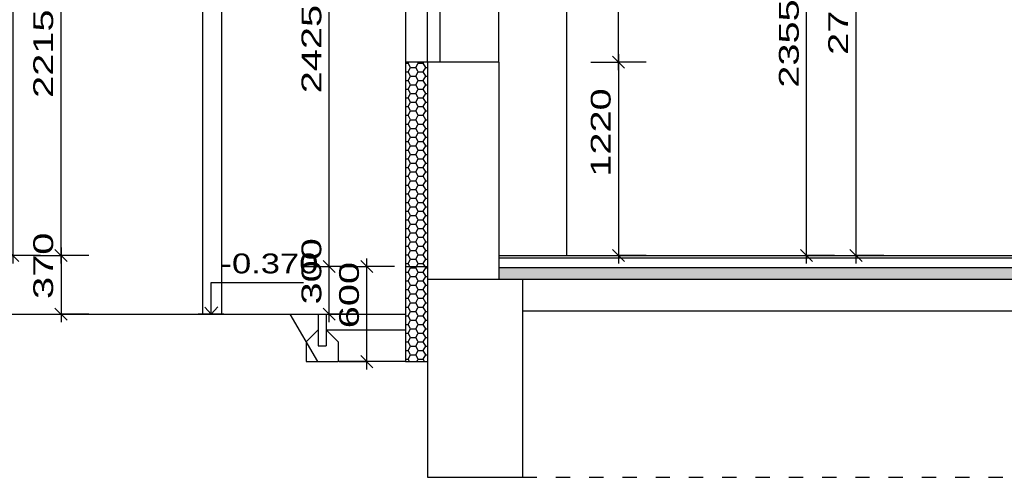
# Model space of a CAD drawing. Extents: x -196363 to 398972, y -489949 to -260582.
# Tile 248 of 256: x 300937 to 307151, y -383399 to -380511. Entities that reach past the tile are written whole.
import ezdxf

# ---------------------------------------------------------------- set-up
doc = ezdxf.new("R2010")
doc.units = 0
doc.header["$MEASUREMENT"] = 0
doc.linetypes.add('DASHED1', pattern=[1, 0.3, -0.4, 0.3])
for name, color, linetype in [('koty', 1, 'Continuous'), ('navrh', 2, 'Continuous'), ('noszdiv', 1, 'Continuous'), ('okapy', 9, 'Continuous'), ('okna', 2, 'Continuous'), ('tepizol', 8, 'Continuous')]:
    doc.layers.add(name, color=color, linetype=linetype)
doc.styles.add('SPIRITTXTSTYLE1', font='ROMAN')
doc.dimstyles.new('SPIRITSTYLE422', dxfattribs={"dimtxt": 125, "dimasz": 12.7, "dimexe": 175, "dimexo": 1767.455078, "dimgap": 50, "dimtad": 1, "dimdec": 3, "dimzin": 0, "dimdsep": 46, "dimlunit": 7, "dimtxsty": 'SPIRITTXTSTYLE1', "dimblk1": '_TICKMARKS422', "dimblk2": '_TICKMARKS422', "dimsah": 1, "dimcen": 0.09, "dimdle": 50, "dimclrd": 1, "dimclre": 1, "dimclrt": 1, "dimadec": 0, "dimazin": 0, "dimtfac": 1, "dimtdec": 4, "dimtofl": 0, "dimtmove": 1, "dimatfit": 0, "dimfxl": 0, "dimtolj": 1, "dimtzin": 0, "dimarcsym": 0})
doc.dimstyles.new('SPIRITSTYLE426', dxfattribs={"dimtxt": 125, "dimasz": 12.7, "dimexe": 175, "dimexo": -158.976181, "dimgap": 50, "dimtad": 1, "dimdec": 3, "dimzin": 0, "dimdsep": 46, "dimlunit": 7, "dimtxsty": 'SPIRITTXTSTYLE1', "dimblk1": '_TICKMARKS426', "dimblk2": '_TICKMARKS426', "dimsah": 1, "dimcen": 0.09, "dimdle": 50, "dimclrd": 1, "dimclre": 1, "dimclrt": 1, "dimadec": 0, "dimazin": 0, "dimtfac": 1, "dimtdec": 4, "dimtofl": 0, "dimtmove": 1, "dimatfit": 0, "dimfxl": 0, "dimtolj": 1, "dimtzin": 0, "dimarcsym": 0})
doc.dimstyles.new('SPIRITSTYLE433', dxfattribs={"dimtxt": 125, "dimasz": 12.7, "dimexe": 175, "dimexo": 580.451538, "dimgap": 50, "dimtad": 1, "dimdec": 3, "dimzin": 0, "dimdsep": 46, "dimlunit": 7, "dimtxsty": 'SPIRITTXTSTYLE1', "dimblk1": '_TICKMARKS433', "dimblk2": '_TICKMARKS433', "dimsah": 1, "dimcen": 0.09, "dimdle": 50, "dimclrd": 1, "dimclre": 1, "dimclrt": 1, "dimadec": 0, "dimazin": 0, "dimtfac": 1, "dimtdec": 4, "dimtofl": 0, "dimtmove": 1, "dimatfit": 0, "dimfxl": 0, "dimtolj": 1, "dimtzin": 0, "dimarcsym": 0})
doc.dimstyles.new('SPIRITSTYLE728', dxfattribs={"dimtxt": 125, "dimasz": 12.7, "dimexe": 175, "dimexo": 2587.94458, "dimgap": 50, "dimtad": 1, "dimdec": 3, "dimzin": 0, "dimdsep": 46, "dimlunit": 7, "dimtxsty": 'SPIRITTXTSTYLE1', "dimblk1": '_TICKMARKS728', "dimblk2": '_TICKMARKS728', "dimsah": 1, "dimcen": 0.09, "dimdle": 50, "dimclrd": 1, "dimclre": 1, "dimclrt": 1, "dimadec": 0, "dimazin": 0, "dimtfac": 1, "dimtdec": 4, "dimtofl": 0, "dimtmove": 1, "dimatfit": 0, "dimfxl": 0, "dimtolj": 1, "dimtzin": 0, "dimarcsym": 0})
doc.dimstyles.new('SPIRITSTYLE729', dxfattribs={"dimtxt": 125, "dimasz": 12.7, "dimexe": 175, "dimexo": 1307.700195, "dimgap": 50, "dimtad": 1, "dimdec": 3, "dimzin": 0, "dimdsep": 46, "dimlunit": 7, "dimtxsty": 'SPIRITTXTSTYLE1', "dimblk1": '_TICKMARKS729', "dimblk2": '_TICKMARKS729', "dimsah": 1, "dimcen": 0.09, "dimdle": 50, "dimclrd": 1, "dimclre": 1, "dimclrt": 1, "dimadec": 0, "dimazin": 0, "dimtfac": 1, "dimtdec": 4, "dimtofl": 0, "dimtmove": 1, "dimatfit": 0, "dimfxl": 0, "dimtolj": 1, "dimtzin": 0, "dimarcsym": 0})
doc.dimstyles.new('SPIRITSTYLE732', dxfattribs={"dimtxt": 125, "dimasz": 12.7, "dimexe": 175, "dimexo": 712.56134, "dimgap": 50, "dimtad": 1, "dimdec": 3, "dimzin": 0, "dimdsep": 46, "dimlunit": 7, "dimtxsty": 'SPIRITTXTSTYLE1', "dimblk1": '_TICKMARKS732', "dimblk2": '_TICKMARKS732', "dimsah": 1, "dimcen": 0.09, "dimdle": 50, "dimclrd": 1, "dimclre": 1, "dimclrt": 1, "dimadec": 0, "dimazin": 0, "dimtfac": 1, "dimtdec": 4, "dimtofl": 0, "dimtmove": 1, "dimatfit": 0, "dimfxl": 0, "dimtolj": 1, "dimtzin": 0, "dimarcsym": 0})
doc.dimstyles.new('SPIRITSTYLE830', dxfattribs={"dimtxt": 125, "dimasz": 12.7, "dimexe": 175, "dimexo": 68.061134, "dimgap": 50, "dimtad": 1, "dimdec": 3, "dimzin": 0, "dimdsep": 46, "dimlunit": 7, "dimtxsty": 'SPIRITTXTSTYLE1', "dimblk1": '_TICKMARKS830', "dimblk2": '_TICKMARKS830', "dimsah": 1, "dimcen": 0.09, "dimdle": 50, "dimclrd": 1, "dimclre": 1, "dimclrt": 1, "dimadec": 0, "dimazin": 0, "dimtfac": 1, "dimtdec": 4, "dimtofl": 0, "dimtmove": 1, "dimatfit": 0, "dimfxl": 0, "dimtolj": 1, "dimtzin": 0, "dimarcsym": 0})
doc.dimstyles.new('SPIRITSTYLE831', dxfattribs={"dimtxt": 125, "dimasz": 12.7, "dimexe": 175, "dimexo": 305.293152, "dimgap": 50, "dimtad": 1, "dimdec": 3, "dimzin": 0, "dimdsep": 46, "dimlunit": 7, "dimtxsty": 'SPIRITTXTSTYLE1', "dimblk1": '_TICKMARKS831', "dimblk2": '_TICKMARKS831', "dimsah": 1, "dimcen": 0.09, "dimdle": 50, "dimclrd": 1, "dimclre": 1, "dimclrt": 1, "dimadec": 0, "dimazin": 0, "dimtfac": 1, "dimtdec": 4, "dimtofl": 0, "dimtmove": 1, "dimatfit": 0, "dimfxl": 0, "dimtolj": 1, "dimtzin": 0, "dimarcsym": 0})
pattern_1 = [(0, (589043.312, -224605.75), (47.625, 27.4963055), [-63.5, 31.75]), (60.000002, (589043.312, -224605.75), (-1.7e-06, 54.9926147), [31.75, -63.5]), (120.000003, (589043.312, -224605.75), (-47.625, 27.4963055), [-63.5, 31.75])]

# ---------------------------------------------------------------- blocks, each defined once
blk = doc.blocks.new('_TICKMARKS422')
at = {"color": 1, "linetype": 'Continuous'}
blk.add_line((-3, -3), (3, 3), dxfattribs=at)
blk = doc.blocks.new('*D1148')
at = {"color": 1, "linetype": 'Continuous', "ltscale": 300}
for p, q in [((305903.53125, -382049.03125, 1723.80005), (305903.53125, -379594, 1723.80005)), ((305728.53125, -379644, 1723.80005), (305903.53125, -379644, 1723.80005)), ((306078.53125, -379644, 1723.80005), (305903.53125, -379644, 1723.80005)), ((305728.53125, -381999, 1723.80005), (305903.53125, -381999, 1723.80005)), ((306078.53125, -381999, 1723.80005), (305903.53125, -381999, 1723.80005))]:
    blk.add_line(p, q, dxfattribs=at)
at = {"color": 1, "linetype": 'Continuous', "ltscale": 300, "xscale": 12.69999980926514, "yscale": 12.69999980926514, "zscale": 12.69999980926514}
for p, rotation in [((305903.53125, -379644, 1723.80005), 90.00000250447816), ((305903.53125, -381999, 1723.80005), 270.0000006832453)]:
    blk.add_blockref('_TICKMARKS422', p, dxfattribs=dict(at, rotation=rotation))
at = {"color": 1, "linetype": 'Continuous', "ltscale": 300, "style": 'SPIRITTXTSTYLE1', "width": 1.5}
blk.add_text('2355', height=125, rotation=90.000002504, dxfattribs=at).set_placement((305853.5625, -380940.53125, 1723.80005))
blk = doc.blocks.new('_TICKMARKS426')
at = {"color": 1, "linetype": 'Continuous'}
blk.add_line((-3, -3), (3, 3), dxfattribs=at)
blk = doc.blocks.new('*D1152')
at = {"color": 1, "linetype": 'Continuous', "ltscale": 300}
for p, q in [((306040.03125, -379229.03125, 1723.80005), (306215.03125, -379229.03125, 1723.80005)), ((306215.03125, -379179, 1723.80005), (306215.03125, -382049.03125, 1723.80005)), ((306390.03125, -379229.03125, 1723.80005), (306215.03125, -379229.03125, 1723.80005)), ((306040.03125, -381999, 1723.80005), (306215.03125, -381999, 1723.80005)), ((306390.03125, -381999, 1723.80005), (306215.03125, -381999, 1723.80005))]:
    blk.add_line(p, q, dxfattribs=at)
at = {"color": 1, "linetype": 'Continuous', "ltscale": 300, "xscale": 12.69999980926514, "yscale": 12.69999980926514, "zscale": 12.69999980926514}
for p, rotation in [((306215.03125, -379229.03125, 1723.80005), 90.00000250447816), ((306215.03125, -381999, 1723.80005), -90.00000250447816)]:
    blk.add_blockref('_TICKMARKS426', p, dxfattribs=dict(at, rotation=rotation))
at = {"color": 1, "linetype": 'Continuous', "ltscale": 300, "style": 'SPIRITTXTSTYLE1', "width": 1.5}
blk.add_text('2770', height=125, rotation=450.000019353, dxfattribs=at).set_placement((306165.0625, -380733.0625, 1723.80005))
blk = doc.blocks.new('_TICKMARKS433')
at = {"color": 1, "linetype": 'Continuous'}
blk.add_line((-3, -3), (3, 3), dxfattribs=at)
blk = doc.blocks.new('*D1153')
at = {"color": 1, "linetype": 'Continuous', "ltscale": 300}
for p, q in [((304716.53125, -380829.03125, 1723.80005), (304716.53125, -379829, 1723.80005)), ((304541.53125, -379879, 1723.80005), (304716.53125, -379879, 1723.80005)), ((304891.53125, -379879, 1723.80005), (304716.53125, -379879, 1723.80005)), ((304541.53125, -380779.03125, 1723.80005), (304716.53125, -380779.03125, 1723.80005)), ((304891.53125, -380779.03125, 1723.80005), (304716.53125, -380779.03125, 1723.80005))]:
    blk.add_line(p, q, dxfattribs=at)
at = {"color": 1, "linetype": 'Continuous', "ltscale": 300, "xscale": 12.69999980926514, "yscale": 12.69999980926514, "zscale": 12.69999980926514}
for p, rotation in [((304716.53125, -379879, 1723.80005), 90.00000250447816), ((304716.53125, -380779.03125, 1723.80005), 270.0000006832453)]:
    blk.add_blockref('_TICKMARKS433', p, dxfattribs=dict(at, rotation=rotation))
at = {"color": 1, "linetype": 'Continuous', "ltscale": 300, "style": 'SPIRITTXTSTYLE1', "width": 1.5}
blk.add_text('900', height=125, rotation=90.000002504, dxfattribs=at).set_placement((304666.5625, -380418.3125, 1723.80005))
blk = doc.blocks.new('*D1154')
at = {"color": 1, "linetype": 'Continuous', "ltscale": 300}
for p, q in [((304541.53125, -380779.03125, 1723.80005), (304716.53125, -380779.03125, 1723.80005)), ((304716.53125, -380729, 1723.80005), (304716.53125, -382049.03125, 1723.80005)), ((304891.53125, -380779.03125, 1723.80005), (304716.53125, -380779.03125, 1723.80005)), ((304541.53125, -381999, 1723.80005), (304716.53125, -381999, 1723.80005)), ((304891.53125, -381999, 1723.80005), (304716.53125, -381999, 1723.80005))]:
    blk.add_line(p, q, dxfattribs=at)
at = {"color": 1, "linetype": 'Continuous', "ltscale": 300, "xscale": 12.69999980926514, "yscale": 12.69999980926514, "zscale": 12.69999980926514}
for p, rotation in [((304716.53125, -380779.03125, 1723.80005), 90.00000250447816), ((304716.53125, -381999, 1723.80005), -90.00000250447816)]:
    blk.add_blockref('_TICKMARKS433', p, dxfattribs=dict(at, rotation=rotation))
at = {"color": 1, "linetype": 'Continuous', "ltscale": 300, "style": 'SPIRITTXTSTYLE1', "width": 1.5}
blk.add_text('1220', height=125, rotation=450.000019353, dxfattribs=at).set_placement((304666.5625, -381502.09375, 1723.80005))
blk = doc.blocks.new('_TICKMARKS728')
at = {"color": 1, "linetype": 'Continuous'}
blk.add_line((-3, -3), (3, 3), dxfattribs=at)
blk = doc.blocks.new('*D1717')
at = {"color": 1, "linetype": 'Continuous', "ltscale": 300}
for p, q in [((301198.125, -381949, 1723.80005), (301198.125, -382419.0625, 1723.80005)), ((301023.125, -381999, 1723.80005), (301198.125, -381999, 1723.80005)), ((301373.125, -381999, 1723.80005), (301198.125, -381999, 1723.80005)), ((301023.125, -382369.03125, 1723.80005), (301198.125, -382369.03125, 1723.80005)), ((301373.125, -382369.03125, 1723.80005), (301198.125, -382369.03125, 1723.80005))]:
    blk.add_line(p, q, dxfattribs=at)
at = {"color": 1, "linetype": 'Continuous', "ltscale": 300, "xscale": 12.69999980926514, "yscale": 12.69999980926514, "zscale": 12.69999980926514}
for p, rotation in [((301198.125, -381999, 1723.80005), 90.00000250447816), ((301198.125, -382369.03125, 1723.80005), -90.00000250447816)]:
    blk.add_blockref('_TICKMARKS728', p, dxfattribs=dict(at, rotation=rotation))
at = {"color": 1, "linetype": 'Continuous', "ltscale": 300, "style": 'SPIRITTXTSTYLE1', "width": 1.5}
blk.add_text('370', height=125, rotation=450.000019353, dxfattribs=at).set_placement((301148.15625, -382273.3125, 1723.80005))
blk = doc.blocks.new('_TICKMARKS729')
at = {"color": 1, "linetype": 'Continuous'}
blk.add_line((-3, -3), (3, 3), dxfattribs=at)
blk = doc.blocks.new('*D1718')
at = {"color": 1, "linetype": 'Continuous', "ltscale": 300}
for p, q in [((301023.125, -379784, 1723.80005), (301198.125, -379784, 1723.80005)), ((301198.125, -382049.03125, 1723.80005), (301198.125, -379734, 1723.80005)), ((301373.125, -379784, 1723.80005), (301198.125, -379784, 1723.80005)), ((301023.125, -381999, 1723.80005), (301198.125, -381999, 1723.80005)), ((301373.125, -381999, 1723.80005), (301198.125, -381999, 1723.80005))]:
    blk.add_line(p, q, dxfattribs=at)
at = {"color": 1, "linetype": 'Continuous', "ltscale": 300, "xscale": 12.69999980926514, "yscale": 12.69999980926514, "zscale": 12.69999980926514}
for p, rotation in [((301198.125, -379784, 1723.80005), 90.00000250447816), ((301198.125, -381999, 1723.80005), 270.0000006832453)]:
    blk.add_blockref('_TICKMARKS729', p, dxfattribs=dict(at, rotation=rotation))
at = {"color": 1, "linetype": 'Continuous', "ltscale": 300, "style": 'SPIRITTXTSTYLE1', "width": 1.5}
blk.add_text('2215', height=125, rotation=90.000002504, dxfattribs=at).set_placement((301148.15625, -381004.59375, 1723.80005))
blk = doc.blocks.new('_TICKMARKS732')
at = {"color": 1, "linetype": 'Continuous'}
blk.add_line((-3, -3), (3, 3), dxfattribs=at)
blk = doc.blocks.new('*D1721')
at = {"color": 1, "linetype": 'Continuous', "ltscale": 300}
for p, q in [((300893.5, -375365.78125, 1723.80005), (300893.5, -382049.03125, 1723.80005)), ((300718.5, -375415.78125, 1723.80005), (300893.5, -375415.78125, 1723.80005)), ((301068.46875, -375415.78125, 1723.80005), (300893.5, -375415.78125, 1723.80005)), ((300718.5, -381999, 1723.80005), (300893.5, -381999, 1723.80005)), ((301068.46875, -381999, 1723.80005), (300893.5, -381999, 1723.80005))]:
    blk.add_line(p, q, dxfattribs=at)
at = {"color": 1, "linetype": 'Continuous', "ltscale": 300, "xscale": 12.69999980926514, "yscale": 12.69999980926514, "zscale": 12.69999980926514}
for p, rotation in [((300893.5, -375415.78125, 1723.80005), 90.00000250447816), ((300893.5, -381999, 1723.80005), -90.00000250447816)]:
    blk.add_blockref('_TICKMARKS732', p, dxfattribs=dict(at, rotation=rotation))
at = {"color": 1, "linetype": 'Continuous', "ltscale": 300, "style": 'SPIRITTXTSTYLE1', "width": 1.5}
blk.add_text('6583', height=125, rotation=450.000019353, dxfattribs=at).set_placement((300843.5, -378826.4375, 1723.80005))
blk = doc.blocks.new('_TICKMARKS830')
at = {"color": 1, "linetype": 'Continuous'}
blk.add_line((-3, -3), (3, 3), dxfattribs=at)
blk = doc.blocks.new('*D1957')
at = {"color": 1, "linetype": 'Continuous', "ltscale": 300}
for p, q in [((303128.03125, -382719.03125, 1723.80005), (303128.03125, -382019.03125, 1723.80005)), ((302953.03125, -382069.03125, 1723.80005), (303128.03125, -382069.03125, 1723.80005)), ((303303, -382069.03125, 1723.80005), (303128.03125, -382069.03125, 1723.80005)), ((302953.03125, -382669.03125, 1723.80005), (303128.03125, -382669.03125, 1723.80005)), ((303303, -382669.03125, 1723.80005), (303128.03125, -382669.03125, 1723.80005))]:
    blk.add_line(p, q, dxfattribs=at)
at = {"color": 1, "linetype": 'Continuous', "ltscale": 300, "xscale": 12.69999980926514, "yscale": 12.69999980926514, "zscale": 12.69999980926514}
for p, rotation in [((303128.03125, -382069.03125, 1723.80005), 90.00000250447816), ((303128.03125, -382669.03125, 1723.80005), 270.0000006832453)]:
    blk.add_blockref('_TICKMARKS830', p, dxfattribs=dict(at, rotation=rotation))
at = {"color": 1, "linetype": 'Continuous', "ltscale": 300, "style": 'SPIRITTXTSTYLE1', "width": 1.5}
blk.add_text('600', height=125, rotation=90.000002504, dxfattribs=at).set_placement((303078.03125, -382458.3125, 1723.80005))
blk = doc.blocks.new('_TICKMARKS831')
at = {"color": 1, "linetype": 'Continuous'}
blk.add_line((-3, -3), (3, 3), dxfattribs=at)
blk = doc.blocks.new('*D1958')
at = {"color": 1, "linetype": 'Continuous', "ltscale": 300}
for p, q in [((302890.78125, -382419.0625, 1723.80005), (302890.78125, -382019.03125, 1723.80005)), ((302715.78125, -382069.03125, 1723.80005), (302890.78125, -382069.03125, 1723.80005)), ((303065.78125, -382069.03125, 1723.80005), (302890.78125, -382069.03125, 1723.80005)), ((302715.78125, -382369.03125, 1723.80005), (302890.78125, -382369.03125, 1723.80005)), ((303065.78125, -382369.03125, 1723.80005), (302890.78125, -382369.03125, 1723.80005))]:
    blk.add_line(p, q, dxfattribs=at)
at = {"color": 1, "linetype": 'Continuous', "ltscale": 300, "xscale": 12.69999980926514, "yscale": 12.69999980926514, "zscale": 12.69999980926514}
for p, rotation in [((302890.78125, -382069.03125, 1723.80005), 90.00000250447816), ((302890.78125, -382369.03125, 1723.80005), 270.0000006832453)]:
    blk.add_blockref('_TICKMARKS831', p, dxfattribs=dict(at, rotation=rotation))
at = {"color": 1, "linetype": 'Continuous', "ltscale": 300, "style": 'SPIRITTXTSTYLE1', "width": 1.5}
blk.add_text('300', height=125, rotation=90.000002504, dxfattribs=at).set_placement((302840.8125, -382308.34375, 1723.80005))
blk = doc.blocks.new('*D1959')
at = {"color": 1, "linetype": 'Continuous', "ltscale": 300}
for p, q in [((302890.78125, -382119.03125, 1723.80005), (302890.78125, -379594, 1723.80005)), ((302715.78125, -379644, 1723.80005), (302890.78125, -379644, 1723.80005)), ((303065.78125, -379644, 1723.80005), (302890.78125, -379644, 1723.80005)), ((302715.78125, -382069.03125, 1723.80005), (302890.78125, -382069.03125, 1723.80005)), ((303065.78125, -382069.03125, 1723.80005), (302890.78125, -382069.03125, 1723.80005))]:
    blk.add_line(p, q, dxfattribs=at)
at = {"color": 1, "linetype": 'Continuous', "ltscale": 300, "xscale": 12.69999980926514, "yscale": 12.69999980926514, "zscale": 12.69999980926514}
for p, rotation in [((302890.78125, -379644, 1723.80005), 90.00000250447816), ((302890.78125, -382069.03125, 1723.80005), 270.0000006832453)]:
    blk.add_blockref('_TICKMARKS831', p, dxfattribs=dict(at, rotation=rotation))
at = {"color": 1, "linetype": 'Continuous', "ltscale": 300, "style": 'SPIRITTXTSTYLE1', "width": 1.5}
blk.add_text('2425', height=125, rotation=90.000002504, dxfattribs=at).set_placement((302840.8125, -380975.5625, 1723.80005))

msp = doc.modelspace()

# ---------------------------------------------------------------- hatches: boundary and pattern name
at = {"layer": 'tepizol', "linetype": 'Continuous', "ltscale": 300}
h = msp.add_hatch(dxfattribs=at)
h.set_pattern_fill('Plastev', scale=31.75, style=0, pattern_type=2)
h.set_pattern_definition(pattern_1)
h.paths.add_polyline_path([(303371.0625, -382069.03125), (303511.0625, -382069.03125), (303511.0625, -380779.03125), (303371.0625, -380779.03125)], flags=0)
h = msp.add_hatch(dxfattribs=at)
h.set_pattern_fill('Plastev', color=6, scale=31.75, style=0, pattern_type=2)
h.set_pattern_definition(pattern_1)
h.paths.add_polyline_path([(303511.0625, -382069.03125), (303371.0625, -382069.03125), (303371.0625, -382369.03125), (303371.0625, -382669.03125), (303511.0625, -382669.03125)], flags=0)
h = msp.add_hatch(dxfattribs=at)
h.set_pattern_fill('Plastev', color=5, scale=19.84375, style=0, pattern_type=2)
h.set_pattern_definition([(0, (589043.312, -224605.75), (29.765625, 17.1851921), [-39.6875, 19.84375]), (60.0000017, (589043.312, -224605.75), (-2.1e-06, 34.3703842), [19.84375, -39.6875]), (120.0000033, (589043.312, -224605.75), (-29.7656269, 17.1851902), [-39.6875, 19.84375])])
h.paths.add_polyline_path([(313941.0625, -382149.03125), (313941.0625, -382074.03125), (303961.09375, -382074.03125), (303961.09375, -382149.03125)], flags=0)

# ---------------------------------------------------------------- linework, layer by layer
at = {"layer": 'koty', "color": 1, "linetype": 'Continuous', "ltscale": 152.399994}
for p, q in [((302145.0625, -382369.03125, 450), (302145.0625, -382169.03125, 450)), ((302145.0625, -382369.03125, 450), (302105.375, -382325.375, 450)), ((302145.0625, -382369.03125, 450), (302186.71875, -382323.40625, 450)), ((302226.40625, -382369.03125, 450), (302063.6875, -382369.03125, 450))]:
    msp.add_line(p, q, dxfattribs=at)
at = {"layer": 'koty', "color": 1, "linetype": 'Continuous', "ltscale": 254.507996}
msp.add_line((302145.0625, -382169.03125, -127.47298), (302728.3125, -382169.03125, -127.47298), dxfattribs=at)
at = {"layer": 'navrh', "color": 2, "linetype": 'Continuous', "ltscale": 300}
for p, q in [((303371.0625, -379919, 900), (303371.0625, -380779.03125, 900)), ((303371.0625, -380779.03125, 900), (303371.0625, -382369.03125, 900)), ((303511.0625, -380779.03125, 900), (303371.0625, -380779.03125, 900)), ((303961.09375, -381999, 900), (313941.0625, -381999, 900)), ((303961.09375, -382014.03125, 900), (313941.0625, -382014.03125, 900)), ((303371.0625, -382069.03125, 900), (303511.0625, -382069.03125, 900)), ((303961.09375, -382074.03125, 900), (313941.0625, -382074.03125, 900)), ((302818.21875, -382669.03125, 900), (302645.03125, -382369.03125, 900)), ((302645.03125, -382369.03125, 900), (303371.0625, -382369.03125, 900)), ((302821.09375, -382369.03125, 900), (302821.09375, -382569.03125, 900)), ((302871.0625, -382369.03125, 900), (302871.0625, -382569.03125, 900)), ((303371.0625, -382369.03125, 900), (303371.0625, -382669.03125, 900)), ((302821.09375, -382469.03125, 900), (302746.0625, -382544.03125, 900)), ((302871.0625, -382469.03125, 900), (302946.0625, -382544.03125, 900)), ((302871.0625, -382469.03125, 900), (303371.0625, -382469.03125, 900)), ((302746.0625, -382544.03125, 900), (302746.0625, -382669.0625, 900)), ((302821.09375, -382569.03125, 900), (302871.0625, -382569.03125, 900)), ((302946.0625, -382544.03125, 900), (302946.0625, -382669.03125, 900)), ((302746.0625, -382669.0625, 900), (302946.0625, -382669.0625, 900)), ((303371.0625, -382669.03125, 900), (302946.0625, -382669.03125, 900)), ((303371.0625, -382669.03125, 900), (303511.0625, -382669.03125, 900))]:
    msp.add_line(p, q, dxfattribs=at)
at = {"layer": 'noszdiv', "color": 1, "linetype": 'Continuous', "ltscale": 300}
for p, q in [((304391.03125, -381999, 2623.80005), (304391.03125, -379644, 2623.80005)), ((303511.0625, -380779.03125, 2623.80005), (303511.0625, -383399, 2623.80005)), ((303961.09375, -380779.03125, 2623.80005), (303511.0625, -380779.03125, 2623.80005)), ((303961.09375, -380779.03125, 2623.80005), (303961.09375, -381999, 2623.80005)), ((303961.09375, -381999, 2623.80005), (303961.09375, -382149.03125, 2623.80005)), ((303511.0625, -382149.03125, 2623.80005), (314461.0625, -382149.03125, 2623.80005)), ((304111.09375, -382149.03125, 2623.80005), (304111.09375, -383399, 2623.80005)), ((296966.0625, -382369.03125, 2623.80005), (302645.03125, -382369.03125, 2623.80005)), ((304111.09375, -382349, 2623.80005), (313841.09375, -382349, 2623.80005)), ((303511.0625, -383399, 2623.80005), (304111.09375, -383399, 2623.80005))]:
    msp.add_line(p, q, dxfattribs=at)
at = {"layer": 'noszdiv', "color": 1, "linetype": 'DASHED1', "ltscale": 300}
msp.add_line((304111.09375, -383399, 2623.80005), (313841.09375, -383399, 2623.80005), dxfattribs=at)
at = {"layer": 'okapy', "color": 9, "linetype": 'Continuous', "ltscale": 0.00079375}
for p, q in [((302091.09375, -379749), (302091.09375, -382369.03125)), ((302211.09375, -379749), (302211.09375, -382369.03125))]:
    msp.add_line(p, q, dxfattribs=at)
at = {"layer": 'okna', "color": 7, "linetype": 'Continuous', "ltscale": 300}
for p, q in [((303511.0625, -380779.03125, 2547.59985), (303511.0625, -379879, 2547.59985)), ((303591.0625, -380779.03125, 2547.59985), (303591.0625, -379879, 2547.59985)), ((303961.09375, -380779.03125, 2547.59985), (303961.09375, -379879, 2547.59985))]:
    msp.add_line(p, q, dxfattribs=at)

# ---------------------------------------------------------------- texts
at = {"layer": 'koty', "color": 1, "linetype": 'Continuous', "ltscale": 254.507996, "style": 'SPIRITTXTSTYLE1', "width": 1.3}
msp.add_text('-0.370', height=125.25, dxfattribs=at).set_placement((302204.71875, -382112.03125, -127.47298))

# ---------------------------------------------------------------- dimensions: what is measured, and where the dimension line sits
at = {"layer": 'koty', "color": 1, "linetype": 'Continuous', "ltscale": 300}
for base, p1, p2, dimstyle, picture, middle in [((300893.5, -375415.78125, 1723.80005), (301781.0625, -375415.78125, 1723.80005), (303961.09375, -381999, 1723.80005), 'SPIRITSTYLE732', '*D1721', (300893.5, -378707.40625, 1723.80005)), ((306215.03125, -379229.03125, 1723.80005), (306231.0625, -379229.03125, 1723.80005), (306231.0625, -381999, 1723.80005), 'SPIRITSTYLE426', '*D1152', (306215.03125, -380614.03125, 1723.80005)), ((302890.78125, -382069.03125, 1723.80005), (303371.0625, -382069.03125, 1723.80005), (303371.0625, -379644, 1723.80005), 'SPIRITSTYLE831', '*D1959', (302890.78125, -380856.53125, 1723.80005)), ((305903.53125, -381999, 1723.80005), (303961.09375, -381999, 1723.80005), (303961.09375, -379644, 1723.80005), 'SPIRITSTYLE422', '*D1148', (305903.53125, -380821.5, 1723.80005)), ((301198.125, -381999, 1723.80005), (303961.09375, -381999, 1723.80005), (302680.84375, -379784, 1723.80005), 'SPIRITSTYLE729', '*D1718', (301198.125, -380891.5, 1723.80005)), ((304716.53125, -380779.03125, 1723.80005), (303961.09375, -380779.03125, 1723.80005), (303961.09375, -379879, 1723.80005), 'SPIRITSTYLE433', '*D1153', (304716.53125, -380329, 1723.80005)), ((304716.53125, -380779.03125, 1723.80005), (303961.09375, -380779.03125, 1723.80005), (303961.09375, -381999, 1723.80005), 'SPIRITSTYLE433', '*D1154', (304716.53125, -381389, 1723.80005)), ((301198.125, -381999, 1723.80005), (303961.09375, -381999, 1723.80005), (303371.0625, -382369.03125, 1723.80005), 'SPIRITSTYLE728', '*D1717', (301198.125, -382184.03125, 1723.80005)), ((302890.78125, -382369.03125, 1723.80005), (303371.0625, -382369.03125, 1723.80005), (303371.0625, -382069.03125, 1723.80005), 'SPIRITSTYLE831', '*D1958', (302890.78125, -382219.0625, 1723.80005)), ((303128.03125, -382669.03125, 1723.80005), (303371.0625, -382669.03125, 1723.80005), (303371.0625, -382069.03125, 1723.80005), 'SPIRITSTYLE830', '*D1957', (303128.03125, -382369.03125, 1723.80005))]:
    dim = msp.add_linear_dim(base=base, p1=p1, p2=p2, angle=90.000002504, dimstyle=dimstyle, dxfattribs=at)
    dim.commit()
    dim.dimension.update_dxf_attribs({"geometry": picture, "text_midpoint": middle})

doc.saveas('drawing.dxf')
